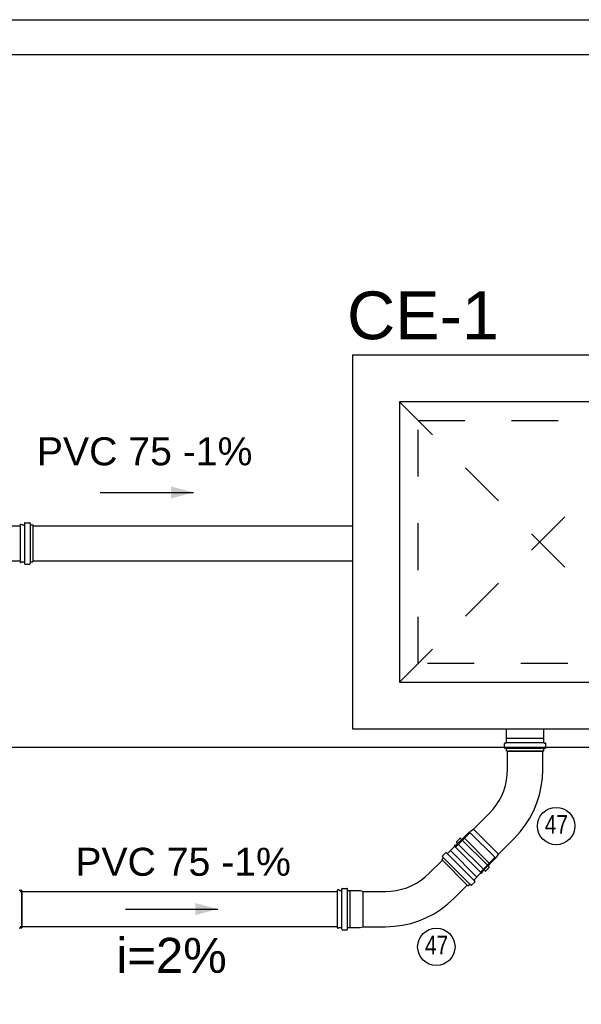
# Model space of a CAD drawing. Header units: millimetres. Extents: x -20654 to 2526, y -8238 to 977.
# Tile 130 of 219: x -10311.73 to -10310.53, y -4118.25 to -4116.14. Entities that reach past the tile are written whole.
import ezdxf

# ---------------------------------------------------------------- set-up
doc = ezdxf.new("R2010")
doc.units = ezdxf.units.MM
for name, pattern in [('Dash', [0.00635, 0.003175, -0.003175]), ('DASHED', [1.905, 1.27, -0.635]), ('HIDDEN2', [0.47625, 0.3175, -0.15875])]:
    doc.linetypes.add(name, pattern=pattern)
for name, color, linetype in [('01 CONTORNO_dwg', 252, 'Continuous'), ('A-FLOR', 252, 'Continuous'), ('P-PIPE-IDEN', 7, 'Continuous'), ('P-SANR-FIXT', 7, 'Continuous'), ('Simbolos', 7, 'Continuous'), ('Simbolos_int', 8, 'Continuous'), ('TQ-Condutos', 3, 'Continuous'), ('TQ-Conexões', 7, 'Continuous'), ('TQ-Sentido conduto', 7, 'Continuous'), ('TQ-Textos conduto', 7, 'Continuous')]:
    doc.layers.add(name, color=color, linetype=linetype)
doc.styles.add('Arial', font='arial.ttf', dxfattribs={"height": 100})
doc.styles.add('Arial_5', font='arial.ttf', dxfattribs={"height": 0.0825})
doc.styles.add('Arial_6', font='arial.ttf', dxfattribs={"width": 0.8, "height": 0.04})

# ---------------------------------------------------------------- blocks, each defined once
blk = doc.blocks.new('Caixa de Concreto - AleBim - Caixa de passagem - 060x070-2577326-8 DETALHE SANITÁRIO B')
at = {"layer": 'P-SANR-FIXT', "linetype": 'Dash'}
for p, q in [((-0.3, -0.3), (0.3, 0.3)), ((-0.3, 0.3), (0.3, -0.3)), ((-0.26, 0.26), (0.26, 0.26)), ((-0.26, -0.26), (-0.26, 0.26)), ((0.26, 0.26), (0.26, -0.26)), ((0.26, -0.26), (-0.26, -0.26))]:
    blk.add_line(p, q, dxfattribs=at)
blk = doc.blocks.new('Caixa de Gordura - Caixas de Gordura e Inspecao - Esgoto - MEP - Tigre - Corpo - DN 100-2576065-6 PLANTA BAIXA ESGOTO')
at = {"layer": 'P-SANR-FIXT'}
for p, q in [((-0.04, 0.2075), (-0.04, 0.2022)), ((-0.0388, 0.2075), (-0.04, 0.2075)), ((-0.04, 0.2075), (0.04, 0.2075)), ((-0.0353, 0.2075), (-0.0386, 0.2075)), ((-0.0375, 0.2075), (0.0375, 0.2075)), ((-0.0187, 0.2075), (-0.0375, 0.2075)), ((0.0346, 0.2075), (-0.0346, 0.2075)), ((0.0325, 0.2075), (-0.0187, 0.2075)), ((0.0375, 0.2075), (0.0325, 0.2075)), ((0.0388, 0.2075), (0.0353, 0.2075)), ((0.04, 0.2075), (0.0388, 0.2075)), ((0.04, 0.2022), (0.04, 0.2075))]:
    blk.add_line(p, q, dxfattribs=at)
blk = doc.blocks.new('Identificador_Conexao - Identificador-1334731-8 DETALHE SANITÁRIO B')
at = {"layer": 'P-PIPE-IDEN'}
blk.add_circle((0, 0), 0.002, dxfattribs=at)

msp = doc.modelspace()

# ---------------------------------------------------------------- hatches: boundary and pattern name
at = {"layer": 'P-PIPE-IDEN'}
msp.add_hatch(color=256, dxfattribs=at).paths.add_polyline_path([(-10311.3585, -4117.1562), (-10311.4068, -4117.1432), (-10311.4068, -4117.1691)])
at = {"layer": 'TQ-Sentido conduto', "linetype": 'Continuous'}
msp.add_hatch(color=256, dxfattribs=at).paths.add_polyline_path([(-10311.3065, -4118.048), (-10311.3548, -4118.0351), (-10311.3548, -4118.061)])

# ---------------------------------------------------------------- linework, layer by layer
at = {"layer": '01 CONTORNO_dwg'}
msp.add_lwpolyline([(-10309.3081, -4116.2189), (-10312.4417, -4116.2189)], dxfattribs=at)
at = {"layer": 'A-FLOR'}
msp.add_line((-10309.3081, -4117.7019), (-10312.4417, -4117.7019), dxfattribs=at)
at = {"layer": 'P-PIPE-IDEN'}
msp.add_lwpolyline([(-10311.5585, -4117.1562), (-10311.3585, -4117.1562)], dxfattribs=at)
msp.add_lwpolyline([(-10311.5585, -4117.1562), (-10311.3585, -4117.1562)], dxfattribs=at)
at = {"layer": 'Simbolos'}
for p, q in [((-10311.7293, -4117.2252), (-10311.7285, -4117.2238)), ((-10311.7253, -4117.2256), (-10311.7285, -4117.2238)), ((-10311.7203, -4117.2221), (-10311.7203, -4117.3085)), ((-10311.7193, -4117.2211), (-10311.7094, -4117.2211)), ((-10311.7084, -4117.2221), (-10311.7084, -4117.3085)), ((-10311.7293, -4117.2252), (-10311.7293, -4117.3053)), ((-10311.7253, -4117.2256), (-10311.7213, -4117.2256)), ((-10311.7074, -4117.2256), (-10311.7031, -4117.2256)), ((-10311.7031, -4117.2256), (-10311.7022, -4117.2258)), ((-10311.7293, -4117.3053), (-10311.7285, -4117.3068)), ((-10311.7253, -4117.305), (-10311.7285, -4117.3068)), ((-10311.7253, -4117.305), (-10311.7213, -4117.305)), ((-10311.7074, -4117.305), (-10311.7031, -4117.305)), ((-10311.7031, -4117.305), (-10311.7022, -4117.3047)), ((-10311.7193, -4117.3095), (-10311.7094, -4117.3095)), ((-10310.689, -4117.6828), (-10310.689, -4117.6622)), ((-10310.6095, -4117.6828), (-10310.6095, -4117.6622)), ((-10310.6893, -4117.683), (-10310.689, -4117.6828)), ((-10310.6893, -4117.6916), (-10310.6893, -4117.683)), ((-10310.6093, -4117.683), (-10310.6095, -4117.6828)), ((-10310.6093, -4117.6916), (-10310.6093, -4117.683)), ((-10310.6936, -4117.7025), (-10310.6936, -4117.6938)), ((-10310.6898, -4117.7043), (-10310.6929, -4117.7035)), ((-10310.6902, -4117.6926), (-10310.6927, -4117.6928)), ((-10310.6891, -4117.7098), (-10310.6891, -4117.7053)), ((-10310.6095, -4117.7098), (-10310.6095, -4117.7053)), ((-10310.6088, -4117.7043), (-10310.6057, -4117.7035)), ((-10310.6084, -4117.6926), (-10310.6059, -4117.6928)), ((-10310.605, -4117.7025), (-10310.605, -4117.6938)), ((-10310.6095, -4117.7098), (-10310.6891, -4117.7098)), ((-10310.6871, -4117.7494), (-10310.6871, -4117.7098)), ((-10310.6115, -4117.7494), (-10310.6115, -4117.7098)), ((-10310.7599, -4117.8771), (-10310.7258, -4117.8429)), ((-10310.7656, -4117.8803), (-10310.7599, -4117.8771)), ((-10310.7065, -4117.9304), (-10310.7599, -4117.8771)), ((-10310.8087, -4117.923), (-10310.7688, -4117.8831)), ((-10310.7958, -4117.9038), (-10310.7888, -4117.8968)), ((-10310.7263, -4117.9579), (-10310.7874, -4117.8968)), ((-10310.7842, -4117.8986), (-10310.7811, -4117.8955)), ((-10310.7811, -4117.8955), (-10310.7803, -4117.8951)), ((-10310.7803, -4117.8951), (-10310.7656, -4117.8803)), ((-10310.7688, -4117.8831), (-10310.7681, -4117.8831)), ((-10310.7125, -4117.9386), (-10310.7681, -4117.8831)), ((-10310.7065, -4117.9304), (-10310.6724, -4117.8963)), ((-10310.7969, -4117.9113), (-10310.8004, -4117.9122)), ((-10310.7999, -4117.9138), (-10310.8004, -4117.9122)), ((-10310.7433, -4117.9705), (-10310.7999, -4117.9138)), ((-10310.7969, -4117.9113), (-10310.794, -4117.9084)), ((-10310.7347, -4117.9663), (-10310.7958, -4117.9052)), ((-10310.8278, -4117.9421), (-10310.8246, -4117.9389)), ((-10310.8245, -4117.9377), (-10310.826, -4117.935)), ((-10310.8259, -4117.9338), (-10310.8197, -4117.9276)), ((-10310.8164, -4117.9291), (-10310.8183, -4117.9275)), ((-10310.8151, -4117.9291), (-10310.809, -4117.923)), ((-10310.809, -4117.923), (-10310.8087, -4117.923)), ((-10310.7524, -4117.9792), (-10310.7125, -4117.9393)), ((-10310.7245, -4117.9509), (-10310.7098, -4117.9361)), ((-10310.7125, -4117.9393), (-10310.7125, -4117.9386)), ((-10310.7098, -4117.9361), (-10310.7065, -4117.9304)), ((-10310.8544, -4117.9715), (-10310.8264, -4117.9435)), ((-10310.7716, -4117.9984), (-10310.8278, -4117.9421)), ((-10310.7333, -4117.9663), (-10310.7263, -4117.9593)), ((-10310.728, -4117.9547), (-10310.725, -4117.9517)), ((-10310.725, -4117.9517), (-10310.7245, -4117.9509)), ((-10310.7585, -4117.9856), (-10310.7524, -4117.9796)), ((-10310.7524, -4117.9796), (-10310.7524, -4117.9792)), ((-10310.7433, -4117.9705), (-10310.7417, -4117.9709)), ((-10310.7407, -4117.9674), (-10310.7417, -4117.9709)), ((-10310.7407, -4117.9674), (-10310.7379, -4117.9645)), ((-10310.801, -4118.0249), (-10310.773, -4117.9969)), ((-10310.7716, -4117.9984), (-10310.7683, -4117.9952)), ((-10310.7671, -4117.995), (-10310.7644, -4117.9966)), ((-10310.7632, -4117.9964), (-10310.757, -4117.9902)), ((-10310.7586, -4117.987), (-10310.757, -4117.9889)), ((-10311.0505, -4118.008), (-10311.0496, -4118.0065)), ((-10311.0505, -4118.0881), (-10311.0505, -4118.008)), ((-10311.0465, -4118.0083), (-10311.0496, -4118.0065)), ((-10311.0465, -4118.0083), (-10311.0424, -4118.0083)), ((-10311.0414, -4118.0912), (-10311.0414, -4118.0048)), ((-10311.0404, -4118.0038), (-10311.0305, -4118.0038)), ((-10311.0295, -4118.0912), (-10311.0295, -4118.0048)), ((-10311.0285, -4118.0083), (-10311.0242, -4118.0083)), ((-10311.0242, -4118.0083), (-10311.0233, -4118.0086)), ((-10311.0233, -4118.0086), (-10311.0025, -4118.0086)), ((-10311.0025, -4118.0086), (-10310.9961, -4118.0103)), ((-10310.9961, -4118.0858), (-10310.9961, -4118.0103)), ((-10310.9961, -4118.0103), (-10310.9479, -4118.0103)), ((-10311.0505, -4118.0881), (-10311.0496, -4118.0895)), ((-10311.0465, -4118.0877), (-10311.0496, -4118.0895)), ((-10311.0465, -4118.0877), (-10311.0424, -4118.0877)), ((-10311.0285, -4118.0877), (-10311.0242, -4118.0877)), ((-10311.0242, -4118.0877), (-10311.0233, -4118.0875)), ((-10311.0233, -4118.0875), (-10311.0025, -4118.0875)), ((-10311.0025, -4118.0875), (-10310.9961, -4118.0858)), ((-10310.9961, -4118.0858), (-10310.9479, -4118.0858)), ((-10311.0404, -4118.0922), (-10311.0305, -4118.0922))]:
    msp.add_line(p, q, dxfattribs=at)
at = {"layer": 'Simbolos', "linetype": 'Continuous'}
msp.add_lwpolyline([(-10311.0183, -4117.6622), (-10310.2183, -4117.6622), (-10310.2183, -4116.8622), (-10311.0183, -4116.8622), (-10311.0183, -4117.6622), (-10311.0183, -4117.6622)], dxfattribs=at)
at = {"layer": 'Simbolos'}
for points in [[(-10311.7193, -4117.2211), (-10311.7195, -4117.2211), (-10311.7196, -4117.2211), (-10311.7198, -4117.2212), (-10311.7199, -4117.2213), (-10311.7201, -4117.2214), (-10311.7202, -4117.2216), (-10311.7202, -4117.2217), (-10311.7203, -4117.2219), (-10311.7203, -4117.2221)], [(-10311.7084, -4117.2221), (-10311.7084, -4117.2219), (-10311.7084, -4117.2217), (-10311.7085, -4117.2216), (-10311.7086, -4117.2214), (-10311.7087, -4117.2213), (-10311.7089, -4117.2212), (-10311.709, -4117.2211), (-10311.7092, -4117.2211), (-10311.7094, -4117.2211)], [(-10311.7213, -4117.2256), (-10311.7211, -4117.2256), (-10311.7209, -4117.2255), (-10311.7208, -4117.2254), (-10311.7206, -4117.2253), (-10311.7205, -4117.2252), (-10311.7204, -4117.2251), (-10311.7203, -4117.2249), (-10311.7203, -4117.2247), (-10311.7203, -4117.2246)], [(-10311.7084, -4117.2246), (-10311.7084, -4117.2247), (-10311.7083, -4117.2249), (-10311.7083, -4117.2251), (-10311.7082, -4117.2252), (-10311.708, -4117.2253), (-10311.7079, -4117.2254), (-10311.7077, -4117.2255), (-10311.7076, -4117.2256), (-10311.7074, -4117.2256)], [(-10311.7203, -4117.306), (-10311.7203, -4117.3059), (-10311.7203, -4117.3058), (-10311.7203, -4117.3057), (-10311.7203, -4117.3056), (-10311.7204, -4117.3055), (-10311.7204, -4117.3055), (-10311.7205, -4117.3054), (-10311.7205, -4117.3053), (-10311.7206, -4117.3053), (-10311.7206, -4117.3052), (-10311.7207, -4117.3052), (-10311.7208, -4117.3051), (-10311.7209, -4117.3051), (-10311.7209, -4117.305), (-10311.721, -4117.305), (-10311.7211, -4117.305), (-10311.7212, -4117.305), (-10311.7213, -4117.305)], [(-10311.7074, -4117.305), (-10311.7076, -4117.305), (-10311.7077, -4117.305), (-10311.7079, -4117.3051), (-10311.708, -4117.3052), (-10311.7082, -4117.3053), (-10311.7083, -4117.3055), (-10311.7083, -4117.3056), (-10311.7084, -4117.3058), (-10311.7084, -4117.306)], [(-10311.7203, -4117.3085), (-10311.7203, -4117.3086), (-10311.7202, -4117.3088), (-10311.7202, -4117.309), (-10311.7201, -4117.3091), (-10311.7199, -4117.3092), (-10311.7198, -4117.3093), (-10311.7196, -4117.3094), (-10311.7195, -4117.3095), (-10311.7193, -4117.3095)], [(-10311.7094, -4117.3095), (-10311.7093, -4117.3095), (-10311.7092, -4117.3095), (-10311.7091, -4117.3094), (-10311.709, -4117.3094), (-10311.709, -4117.3094), (-10311.7089, -4117.3093), (-10311.7088, -4117.3093), (-10311.7087, -4117.3092), (-10311.7087, -4117.3092), (-10311.7086, -4117.3091), (-10311.7086, -4117.309), (-10311.7085, -4117.309), (-10311.7085, -4117.3089), (-10311.7084, -4117.3088), (-10311.7084, -4117.3087), (-10311.7084, -4117.3086), (-10311.7084, -4117.3086), (-10311.7084, -4117.3085)], [(-10310.6927, -4117.6928), (-10310.6928, -4117.6928), (-10310.693, -4117.6929), (-10310.6931, -4117.693), (-10310.6933, -4117.6931), (-10310.6934, -4117.6932), (-10310.6935, -4117.6933), (-10310.6935, -4117.6935), (-10310.6936, -4117.6936), (-10310.6936, -4117.6938)], [(-10310.6936, -4117.7025), (-10310.6936, -4117.7027), (-10310.6936, -4117.7028), (-10310.6935, -4117.703), (-10310.6934, -4117.7031), (-10310.6933, -4117.7032), (-10310.6932, -4117.7033), (-10310.6931, -4117.7034), (-10310.693, -4117.7035), (-10310.6929, -4117.7035)], [(-10310.6902, -4117.6926), (-10310.69, -4117.6926), (-10310.6899, -4117.6925), (-10310.6897, -4117.6924), (-10310.6896, -4117.6923), (-10310.6895, -4117.6922), (-10310.6894, -4117.6921), (-10310.6894, -4117.6919), (-10310.6893, -4117.6917), (-10310.6893, -4117.6916)], [(-10310.6891, -4117.7053), (-10310.6891, -4117.7051), (-10310.6891, -4117.705), (-10310.6892, -4117.7049), (-10310.6893, -4117.7047), (-10310.6894, -4117.7046), (-10310.6895, -4117.7045), (-10310.6896, -4117.7044), (-10310.6897, -4117.7044), (-10310.6898, -4117.7043)], [(-10310.6088, -4117.7043), (-10310.6089, -4117.7044), (-10310.609, -4117.7044), (-10310.6091, -4117.7045), (-10310.6092, -4117.7046), (-10310.6093, -4117.7047), (-10310.6094, -4117.7049), (-10310.6095, -4117.705), (-10310.6095, -4117.7051), (-10310.6095, -4117.7053)], [(-10310.6093, -4117.6916), (-10310.6093, -4117.6917), (-10310.6092, -4117.6919), (-10310.6092, -4117.6921), (-10310.6091, -4117.6922), (-10310.609, -4117.6923), (-10310.6088, -4117.6924), (-10310.6087, -4117.6925), (-10310.6085, -4117.6926), (-10310.6084, -4117.6926)], [(-10310.605, -4117.6938), (-10310.605, -4117.6936), (-10310.6051, -4117.6935), (-10310.6051, -4117.6933), (-10310.6052, -4117.6932), (-10310.6053, -4117.6931), (-10310.6054, -4117.693), (-10310.6056, -4117.6929), (-10310.6057, -4117.6928), (-10310.6059, -4117.6928)], [(-10310.6057, -4117.7035), (-10310.6056, -4117.7035), (-10310.6055, -4117.7034), (-10310.6054, -4117.7033), (-10310.6053, -4117.7032), (-10310.6052, -4117.7031), (-10310.6051, -4117.703), (-10310.605, -4117.7028), (-10310.605, -4117.7027), (-10310.605, -4117.7025)], [(-10310.7258, -4117.8429), (-10310.718, -4117.8344), (-10310.711, -4117.8253), (-10310.7048, -4117.8156), (-10310.6994, -4117.8053), (-10310.695, -4117.7947), (-10310.6916, -4117.7837), (-10310.6891, -4117.7724), (-10310.6876, -4117.761), (-10310.6871, -4117.7494)], [(-10310.6724, -4117.8963), (-10310.6602, -4117.883), (-10310.6491, -4117.8686), (-10310.6394, -4117.8533), (-10310.631, -4117.8372), (-10310.6241, -4117.8205), (-10310.6186, -4117.8032), (-10310.6147, -4117.7855), (-10310.6123, -4117.7675), (-10310.6116, -4117.7494)], [(-10310.7874, -4117.8968), (-10310.7875, -4117.8967), (-10310.7876, -4117.8966), (-10310.7878, -4117.8965), (-10310.788, -4117.8965), (-10310.7882, -4117.8965), (-10310.7883, -4117.8965), (-10310.7885, -4117.8966), (-10310.7886, -4117.8967), (-10310.7888, -4117.8968)], [(-10310.7958, -4117.9038), (-10310.7959, -4117.9039), (-10310.796, -4117.9041), (-10310.796, -4117.9043), (-10310.7961, -4117.9044), (-10310.7961, -4117.9046), (-10310.796, -4117.9048), (-10310.796, -4117.9049), (-10310.7959, -4117.9051), (-10310.7958, -4117.9052)], [(-10310.794, -4117.9084), (-10310.7939, -4117.9083), (-10310.7938, -4117.9081), (-10310.7937, -4117.908), (-10310.7937, -4117.9078), (-10310.7937, -4117.9076), (-10310.7937, -4117.9074), (-10310.7938, -4117.9073), (-10310.7939, -4117.9071), (-10310.794, -4117.907)], [(-10310.7856, -4117.8986), (-10310.7855, -4117.8987), (-10310.7853, -4117.8988), (-10310.7851, -4117.8988), (-10310.785, -4117.8989), (-10310.7848, -4117.8989), (-10310.7846, -4117.8988), (-10310.7845, -4117.8988), (-10310.7843, -4117.8987), (-10310.7842, -4117.8986)], [(-10310.8259, -4117.9338), (-10310.826, -4117.9339), (-10310.826, -4117.934), (-10310.8261, -4117.9341), (-10310.8261, -4117.9343), (-10310.8262, -4117.9344), (-10310.8262, -4117.9346), (-10310.8261, -4117.9347), (-10310.8261, -4117.9348), (-10310.826, -4117.935)], [(-10310.8246, -4117.9389), (-10310.8245, -4117.9388), (-10310.8245, -4117.9386), (-10310.8244, -4117.9385), (-10310.8244, -4117.9384), (-10310.8243, -4117.9382), (-10310.8243, -4117.9381), (-10310.8244, -4117.9379), (-10310.8244, -4117.9378), (-10310.8245, -4117.9377)], [(-10310.8183, -4117.9275), (-10310.8185, -4117.9274), (-10310.8186, -4117.9273), (-10310.8188, -4117.9273), (-10310.8189, -4117.9273), (-10310.8191, -4117.9273), (-10310.8193, -4117.9273), (-10310.8194, -4117.9274), (-10310.8196, -4117.9275), (-10310.8197, -4117.9276)], [(-10310.8164, -4117.9291), (-10310.8163, -4117.9292), (-10310.8161, -4117.9293), (-10310.816, -4117.9293), (-10310.8158, -4117.9293), (-10310.8157, -4117.9293), (-10310.8155, -4117.9293), (-10310.8153, -4117.9292), (-10310.8152, -4117.9292), (-10310.8151, -4117.9291)], [(-10310.728, -4117.9547), (-10310.7281, -4117.9548), (-10310.7281, -4117.9549), (-10310.7282, -4117.9549), (-10310.7282, -4117.955), (-10310.7283, -4117.9551), (-10310.7283, -4117.9552), (-10310.7283, -4117.9553), (-10310.7283, -4117.9553), (-10310.7283, -4117.9554), (-10310.7283, -4117.9555), (-10310.7283, -4117.9556), (-10310.7283, -4117.9557), (-10310.7283, -4117.9558), (-10310.7282, -4117.9559), (-10310.7282, -4117.9559), (-10310.7281, -4117.956), (-10310.7281, -4117.9561), (-10310.728, -4117.9561)], [(-10310.7263, -4117.9593), (-10310.7262, -4117.9593), (-10310.7262, -4117.9592), (-10310.7261, -4117.9591), (-10310.7261, -4117.959), (-10310.726, -4117.959), (-10310.726, -4117.9589), (-10310.726, -4117.9588), (-10310.726, -4117.9587), (-10310.726, -4117.9586), (-10310.726, -4117.9585), (-10310.726, -4117.9584), (-10310.726, -4117.9584), (-10310.726, -4117.9583), (-10310.7261, -4117.9582), (-10310.7261, -4117.9581), (-10310.7262, -4117.958), (-10310.7262, -4117.958), (-10310.7263, -4117.9579)], [(-10310.9479, -4118.0103), (-10310.9364, -4118.0098), (-10310.9249, -4118.0083), (-10310.9137, -4118.0058), (-10310.9027, -4118.0023), (-10310.892, -4117.9979), (-10310.8818, -4117.9926), (-10310.872, -4117.9864), (-10310.8629, -4117.9793), (-10310.8544, -4117.9715)], [(-10310.7364, -4117.9645), (-10310.7366, -4117.9644), (-10310.7367, -4117.9643), (-10310.7369, -4117.9643), (-10310.7371, -4117.9643), (-10310.7372, -4117.9643), (-10310.7374, -4117.9643), (-10310.7376, -4117.9643), (-10310.7377, -4117.9644), (-10310.7379, -4117.9645)], [(-10310.7347, -4117.9663), (-10310.7345, -4117.9664), (-10310.7344, -4117.9665), (-10310.7342, -4117.9666), (-10310.7341, -4117.9666), (-10310.7339, -4117.9666), (-10310.7337, -4117.9666), (-10310.7336, -4117.9665), (-10310.7334, -4117.9664), (-10310.7333, -4117.9663)], [(-10310.7671, -4117.995), (-10310.7673, -4117.9949), (-10310.7674, -4117.9949), (-10310.7675, -4117.9949), (-10310.7677, -4117.9949), (-10310.7678, -4117.9949), (-10310.768, -4117.9949), (-10310.7681, -4117.995), (-10310.7682, -4117.9951), (-10310.7683, -4117.9952)], [(-10310.7644, -4117.9966), (-10310.7643, -4117.9966), (-10310.7642, -4117.9967), (-10310.764, -4117.9967), (-10310.7639, -4117.9967), (-10310.7637, -4117.9967), (-10310.7636, -4117.9966), (-10310.7635, -4117.9966), (-10310.7633, -4117.9965), (-10310.7632, -4117.9964)], [(-10310.7585, -4117.9856), (-10310.7586, -4117.9857), (-10310.7587, -4117.9859), (-10310.7588, -4117.986), (-10310.7588, -4117.9862), (-10310.7588, -4117.9864), (-10310.7588, -4117.9865), (-10310.7587, -4117.9867), (-10310.7587, -4117.9868), (-10310.7586, -4117.987)], [(-10310.757, -4117.9902), (-10310.7569, -4117.9901), (-10310.7568, -4117.99), (-10310.7568, -4117.9898), (-10310.7567, -4117.9896), (-10310.7567, -4117.9895), (-10310.7568, -4117.9893), (-10310.7568, -4117.9892), (-10310.7569, -4117.989), (-10310.757, -4117.9889)], [(-10311.0424, -4118.0083), (-10311.0423, -4118.0083), (-10311.0423, -4118.0083), (-10311.0422, -4118.0083), (-10311.0421, -4118.0083), (-10311.042, -4118.0082), (-10311.0419, -4118.0082), (-10311.0419, -4118.0081), (-10311.0418, -4118.0081), (-10311.0417, -4118.008), (-10311.0417, -4118.008), (-10311.0416, -4118.0079), (-10311.0416, -4118.0078), (-10311.0415, -4118.0077), (-10311.0415, -4118.0077), (-10311.0415, -4118.0076), (-10311.0414, -4118.0075), (-10311.0414, -4118.0074), (-10311.0414, -4118.0073)], [(-10311.0404, -4118.0038), (-10311.0405, -4118.0038), (-10311.0406, -4118.0038), (-10311.0407, -4118.0039), (-10311.0408, -4118.0039), (-10311.0409, -4118.0039), (-10311.0409, -4118.004), (-10311.041, -4118.004), (-10311.0411, -4118.0041), (-10311.0411, -4118.0041), (-10311.0412, -4118.0042), (-10311.0413, -4118.0043), (-10311.0413, -4118.0043), (-10311.0413, -4118.0044), (-10311.0414, -4118.0045), (-10311.0414, -4118.0046), (-10311.0414, -4118.0047), (-10311.0414, -4118.0047), (-10311.0414, -4118.0048)], [(-10311.0295, -4118.0048), (-10311.0295, -4118.0047), (-10311.0296, -4118.0045), (-10311.0297, -4118.0043), (-10311.0298, -4118.0042), (-10311.0299, -4118.0041), (-10311.03, -4118.004), (-10311.0302, -4118.0039), (-10311.0304, -4118.0038), (-10311.0305, -4118.0038)], [(-10311.0295, -4118.0073), (-10311.0295, -4118.0075), (-10311.0295, -4118.0077), (-10311.0294, -4118.0078), (-10311.0293, -4118.008), (-10311.0292, -4118.0081), (-10311.029, -4118.0082), (-10311.0289, -4118.0083), (-10311.0287, -4118.0083), (-10311.0285, -4118.0083)], [(-10310.9479, -4118.0858), (-10310.9298, -4118.085), (-10310.9118, -4118.0826), (-10310.8941, -4118.0787), (-10310.8769, -4118.0732), (-10310.8601, -4118.0663), (-10310.844, -4118.0579), (-10310.8287, -4118.0482), (-10310.8144, -4118.0372), (-10310.801, -4118.0249)], [(-10311.0414, -4118.0887), (-10311.0414, -4118.0886), (-10311.0415, -4118.0884), (-10311.0416, -4118.0882), (-10311.0417, -4118.0881), (-10311.0418, -4118.088), (-10311.0419, -4118.0879), (-10311.0421, -4118.0878), (-10311.0423, -4118.0877), (-10311.0424, -4118.0877)], [(-10311.0285, -4118.0877), (-10311.0286, -4118.0877), (-10311.0287, -4118.0877), (-10311.0288, -4118.0878), (-10311.0289, -4118.0878), (-10311.029, -4118.0878), (-10311.029, -4118.0879), (-10311.0291, -4118.0879), (-10311.0292, -4118.088), (-10311.0292, -4118.088), (-10311.0293, -4118.0881), (-10311.0294, -4118.0882), (-10311.0294, -4118.0882), (-10311.0294, -4118.0883), (-10311.0295, -4118.0884), (-10311.0295, -4118.0885), (-10311.0295, -4118.0886), (-10311.0295, -4118.0886), (-10311.0295, -4118.0887)], [(-10311.0414, -4118.0912), (-10311.0414, -4118.0914), (-10311.0414, -4118.0916), (-10311.0413, -4118.0917), (-10311.0412, -4118.0919), (-10311.0411, -4118.092), (-10311.0409, -4118.0921), (-10311.0408, -4118.0922), (-10311.0406, -4118.0922), (-10311.0404, -4118.0922)], [(-10311.0305, -4118.0922), (-10311.0304, -4118.0922), (-10311.0304, -4118.0922), (-10311.0303, -4118.0922), (-10311.0302, -4118.0922), (-10311.0301, -4118.0921), (-10311.03, -4118.0921), (-10311.03, -4118.092), (-10311.0299, -4118.092), (-10311.0298, -4118.0919), (-10311.0298, -4118.0919), (-10311.0297, -4118.0918), (-10311.0297, -4118.0917), (-10311.0296, -4118.0916), (-10311.0296, -4118.0916), (-10311.0296, -4118.0915), (-10311.0295, -4118.0914), (-10311.0295, -4118.0913), (-10311.0295, -4118.0912)]]:
    msp.add_lwpolyline(points, dxfattribs=at)
at = {"layer": 'Simbolos_int'}
for p, q in [((-10311.7022, -4117.2258), (-10311.7022, -4117.3047)), ((-10310.6093, -4117.683), (-10310.6893, -4117.683)), ((-10310.6095, -4117.6925), (-10310.6891, -4117.6925)), ((-10310.6095, -4117.7045), (-10310.6891, -4117.7045)), ((-10310.6871, -4117.7098), (-10310.6115, -4117.7098)), ((-10310.7245, -4117.9509), (-10310.7803, -4117.8951)), ((-10310.7678, -4117.9946), (-10310.8241, -4117.9383)), ((-10310.7593, -4117.9861), (-10310.8156, -4117.9298)), ((-10310.7524, -4117.9796), (-10310.809, -4117.923)), ((-10310.8264, -4117.9435), (-10310.773, -4117.9969)), ((-10311.0233, -4118.0875), (-10311.0233, -4118.0086))]:
    msp.add_line(p, q, dxfattribs=at)
at = {"layer": 'Simbolos_int', "linetype": 'DASHED'}
msp.add_lwpolyline([(-10310.9183, -4117.5622), (-10310.3183, -4117.5622), (-10310.3183, -4116.9622), (-10310.9183, -4116.9622), (-10310.9183, -4117.5622), (-10310.9183, -4117.5622)], dxfattribs=at)
at = {"layer": 'TQ-Condutos'}
for p, q in [((-10311.7631, -4117.2278), (-10311.7293, -4117.2278)), ((-10311.7022, -4117.2273), (-10311.0183, -4117.2273)), ((-10311.7631, -4117.3028), (-10311.7293, -4117.3028)), ((-10311.7022, -4117.3023), (-10311.0183, -4117.3023)), ((-10310.7668, -4117.8843), (-10310.7981, -4117.9157)), ((-10310.7138, -4117.9374), (-10310.7451, -4117.9687)), ((-10311.7296, -4118.0105), (-10311.0505, -4118.0105)), ((-10311.7296, -4118.0855), (-10311.0505, -4118.0855))]:
    msp.add_line(p, q, dxfattribs=at)
at = {"layer": 'TQ-Conexões', "color": 244, "linetype": 'HIDDEN2', "ltscale": 8, "true_color": 0x991b1e}
msp.add_lwpolyline([(-10312.8022, -4116.144), (-10309.3081, -4116.144), (-10309.3081, -4123.8491), (-10312.8022, -4123.8491)], close=True, dxfattribs=at)
msp.add_lwpolyline([(-10312.8022, -4116.144), (-10309.3081, -4116.144), (-10309.3081, -4123.8491), (-10312.8022, -4123.8491)], close=True, dxfattribs=at)
at = {"layer": 'TQ-Sentido conduto'}
msp.add_lwpolyline([(-10311.5045, -4118.048), (-10311.3065, -4118.048)], dxfattribs=at)

# ---------------------------------------------------------------- block references
at = {"layer": 'P-PIPE-IDEN', "xscale": 19.99999999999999, "yscale": 19.99999999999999, "zscale": 19.99999999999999}
for p in [(-10310.583, -4117.8704), (-10310.8393, -4118.1289)]:
    msp.add_blockref('Identificador_Conexao - Identificador-1334731-8 DETALHE SANITÁRIO B', p, dxfattribs=at)
at = {"layer": 'P-SANR-FIXT'}
msp.add_blockref('Caixa de Concreto - AleBim - Caixa de passagem - 060x070-2577326-8 DETALHE SANITÁRIO B', (-10310.6183, -4117.2622), dxfattribs=at)
at = {"layer": 'P-SANR-FIXT', "rotation": 270.0000000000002}
msp.add_blockref('Caixa de Gordura - Caixas de Gordura e Inspecao - Esgoto - MEP - Tigre - Corpo - DN 100-2576065-6 PLANTA BAIXA ESGOTO', (-10311.9336, -4118.048), dxfattribs=at)

# ---------------------------------------------------------------- texts
at = {"layer": 'P-PIPE-IDEN', "attachment_point": 1}
for s, insert, char_height, width, style in [('PVC 75 -1%', (-10311.6938, -4117.0381), 0.06, 0.491911, 'Arial_5'), ('PVC 75 -1%', (-10311.6938, -4117.0381), 0.06, 0.491911, 'Arial_5'), ('47', (-10310.6073, -4117.8466), 0.04, 0.06157, 'Arial_6'), ('PVC 75 -1%', (-10311.6115, -4117.9168), 0.06, 0.491911, 'Arial_5'), ('47', (-10310.8636, -4118.1051), 0.04, 0.06157, 'Arial_6')]:
    msp.add_mtext(s, dxfattribs=dict(at, insert=insert, char_height=char_height, width=width, style=style))
at = {"layer": 'Simbolos', "insert": (-10311.0304, -4116.8295), "char_height": 0.10214, "width": 0.396579, "attachment_point": 7, "line_spacing_factor": 0.6, "style": 'Arial'}
msp.add_mtext('CE-1', dxfattribs=at)
at = {"layer": 'TQ-Textos conduto', "insert": (-10311.4055, -4118.1853), "char_height": 0.075, "width": 0.471723, "attachment_point": 8, "rotation": 0.0002, "line_spacing_factor": 0.6, "style": 'Arial'}
msp.add_mtext('i=2%', dxfattribs=at)

doc.saveas('drawing.dxf')
